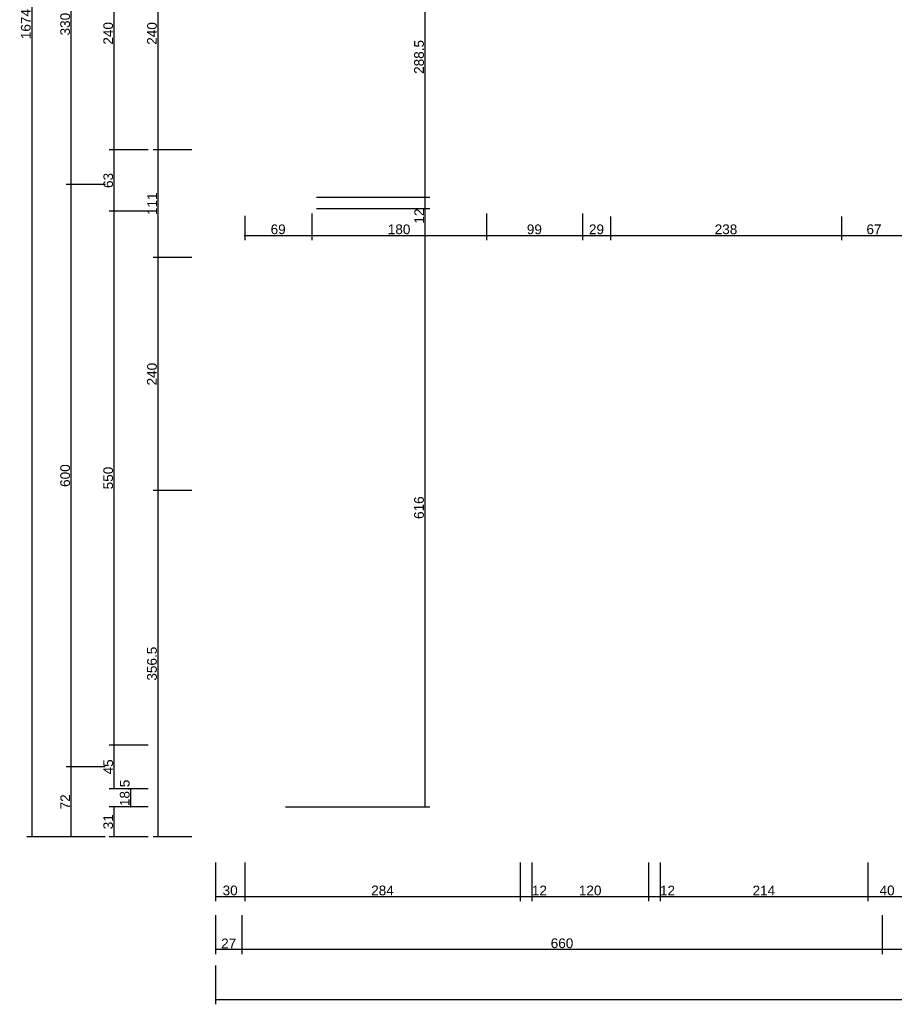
# Model space of a CAD drawing. Header units: millimetres. Extents: x 126553 to 403692, y -95821 to 38049.
# Tile 72 of 256: x 168985 to 169886, y -18843 to -17829. Entities that reach past the tile are written whole.
import ezdxf

# ---------------------------------------------------------------- set-up
doc = ezdxf.new("R2010")
doc.units = ezdxf.units.MM
doc.layers.add('11_wymiary', color=55, linetype='Continuous')
doc.layers.add('11_wymiary @ 50', color=55, linetype='Continuous')
doc.styles.add('11_RJ', font='arial.ttf')
doc.dimstyles.new('11_RJ (cc)', dxfattribs={"dimtxt": 0.2, "dimasz": 0.001, "dimexe": 0.1, "dimexo": 0.1, "dimgap": 0.02, "dimtad": 1, "dimdec": 1, "dimrnd": 0.5, "dimzin": 12, "dimdsep": 46, "dimtxsty": '11_RJ', "dimblk": 'OBLIQUE', "dimcen": 0, "dimdle": 0.01, "dimclrd": 256, "dimclre": 256, "dimclrt": 2, "dimazin": 3, "dimtfac": 1, "dimtdec": 1, "dimtofl": 0, "dimtmove": 0, "dimatfit": 3, "dimldrblk": 'DOT', "dimfxl": 1, "dimtolj": 1, "dimtzin": 13, "dimarcsym": 0})

# ---------------------------------------------------------------- blocks, each defined once
blk = doc.blocks.new('_Oblique')
at = {"color": 0, "linetype": 'ByBlock', "lineweight": -2}
blk.add_line((-0.5, -0.5), (0.5, 0.5), dxfattribs=at)
blk = doc.blocks.new('*D1473')
at = {"layer": '11_wymiary', "lineweight": -2, "transparency": 16777216}
for p, q in [((169379.6, -17722.7), (169407.6, -17722.7)), ((169402.6, -17722.2), (169402.6, -18011.8)), ((169290.9, -18011.3), (169407.6, -18011.3))]:
    blk.add_line(p, q, dxfattribs=at)
at = {"layer": 'Defpoints', "color": 0, "transparency": 16777216}
for p in [(169374.6, -17722.7), (169285.9, -18011.3), (169402.6, -18011.3)]:
    blk.add_point(p, dxfattribs=at)
at = {"layer": '11_wymiary', "lineweight": -2, "transparency": 16777216, "xscale": 0.05, "yscale": 0.05, "zscale": 0.05}
for p, rotation in [((169402.6, -17722.7), 90), ((169402.6, -18011.3), 270)]:
    blk.add_blockref('_Oblique', p, dxfattribs=dict(at, rotation=rotation))
at = {"layer": '11_wymiary', "color": 2, "transparency": 16777216, "insert": (169396.5, -17867), "char_height": 10, "attachment_point": 5, "rotation": 90, "style": '11_RJ'}
blk.add_mtext('\\A1;288.5', dxfattribs=at)
blk = doc.blocks.new('_Dot')
at = {"color": 0, "linetype": 'ByBlock', "lineweight": -2}
blk.add_line((-0.5, 0), (-1, 0), dxfattribs=at)
at = {"color": 0, "linetype": 'ByBlock', "const_width": 0.5}
blk.add_lwpolyline([(-0.25, 0, 1), (0.25, 0, 1)], format="xyb", close=True, dxfattribs=at)
blk = doc.blocks.new('*D1474')
at = {"layer": '11_wymiary', "lineweight": -2, "transparency": 16777216}
for p, q in [((169290.9, -18011.3), (169407.6, -18011.3)), ((169402.6, -18010.8), (169402.6, -18023.2)), ((169290.9, -18023.2), (169407.6, -18023.2)), ((169402.6, -18023.2), (169402.6, -18038.6))]:
    blk.add_line(p, q, dxfattribs=at)
at = {"layer": 'Defpoints', "color": 0, "transparency": 16777216}
for p in [(169285.9, -18011.3), (169285.9, -18023.2), (169402.6, -18023.2)]:
    blk.add_point(p, dxfattribs=at)
at = {"layer": '11_wymiary', "lineweight": -2, "transparency": 16777216, "xscale": 0.05, "yscale": 0.05, "zscale": 0.05}
for p, rotation in [((169402.6, -18011.3), 90), ((169402.6, -18023.2), 270)]:
    blk.add_blockref('_Oblique', p, dxfattribs=dict(at, rotation=rotation))
at = {"layer": '11_wymiary', "color": 2, "transparency": 16777216, "insert": (169396.6, -18030.9), "char_height": 10, "attachment_point": 5, "rotation": 90, "style": '11_RJ'}
blk.add_mtext('\\A1;12', dxfattribs=at)
blk = doc.blocks.new('*D1475')
at = {"layer": '11_wymiary', "lineweight": -2, "transparency": 16777216}
for p, q in [((169290.9, -18023.2), (169407.6, -18023.2)), ((169402.6, -18022.7), (169402.6, -18639.7)), ((169258.8, -18639.2), (169407.6, -18639.2))]:
    blk.add_line(p, q, dxfattribs=at)
at = {"layer": 'Defpoints', "color": 0, "transparency": 16777216}
for p in [(169285.9, -18023.2), (169253.8, -18639.2), (169402.6, -18639.2)]:
    blk.add_point(p, dxfattribs=at)
at = {"layer": '11_wymiary', "lineweight": -2, "transparency": 16777216, "xscale": 0.05, "yscale": 0.05, "zscale": 0.05}
for p, rotation in [((169402.6, -18023.2), 90), ((169402.6, -18639.2), 270)]:
    blk.add_blockref('_Oblique', p, dxfattribs=dict(at, rotation=rotation))
at = {"layer": '11_wymiary', "color": 2, "transparency": 16777216, "insert": (169396.5, -18331.2), "char_height": 10, "attachment_point": 5, "rotation": 90, "style": '11_RJ'}
blk.add_mtext('\\A1;616', dxfattribs=at)
blk = doc.blocks.new('*D1509')
at = {"layer": '11_wymiary', "lineweight": -2, "transparency": 16777216}
for p, q in [((169285.9, -18028.2), (169285.9, -18055.8)), ((169216.8, -18030.7), (169216.8, -18055.8)), ((169216.3, -18050.8), (169286.4, -18050.8))]:
    blk.add_line(p, q, dxfattribs=at)
at = {"layer": 'Defpoints', "color": 0, "transparency": 16777216}
for p in [(169216.8, -18025.7), (169285.9, -18023.2), (169285.9, -18050.8)]:
    blk.add_point(p, dxfattribs=at)
at = {"layer": '11_wymiary', "lineweight": -2, "transparency": 16777216, "xscale": 0.05, "yscale": 0.05, "zscale": 0.05, "rotation": 180}
blk.add_blockref('_Oblique', (169216.8, -18050.8), dxfattribs=at)
at = {"layer": '11_wymiary', "lineweight": -2, "transparency": 16777216, "xscale": 0.05, "yscale": 0.05, "zscale": 0.05}
blk.add_blockref('_Oblique', (169285.9, -18050.8), dxfattribs=at)
at = {"layer": '11_wymiary', "color": 2, "transparency": 16777216, "insert": (169251.3, -18044.6), "char_height": 10, "attachment_point": 5, "style": '11_RJ'}
blk.add_mtext('\\A1;69', dxfattribs=at)
blk = doc.blocks.new('*D1510')
at = {"layer": '11_wymiary', "lineweight": -2, "transparency": 16777216}
for p, q in [((169285.9, -18028.2), (169285.9, -18055.8)), ((169465.9, -18028.2), (169465.9, -18055.8)), ((169285.4, -18050.8), (169466.4, -18050.8))]:
    blk.add_line(p, q, dxfattribs=at)
at = {"layer": 'Defpoints', "color": 0, "transparency": 16777216}
for p in [(169285.9, -18023.2), (169465.9, -18023.2), (169465.9, -18050.8)]:
    blk.add_point(p, dxfattribs=at)
at = {"layer": '11_wymiary', "lineweight": -2, "transparency": 16777216, "xscale": 0.05, "yscale": 0.05, "zscale": 0.05, "rotation": 180}
blk.add_blockref('_Oblique', (169285.9, -18050.8), dxfattribs=at)
at = {"layer": '11_wymiary', "lineweight": -2, "transparency": 16777216, "xscale": 0.05, "yscale": 0.05, "zscale": 0.05}
blk.add_blockref('_Oblique', (169465.9, -18050.8), dxfattribs=at)
at = {"layer": '11_wymiary', "color": 2, "transparency": 16777216, "insert": (169375.9, -18044.6), "char_height": 10, "attachment_point": 5, "style": '11_RJ'}
blk.add_mtext('\\A1;180', dxfattribs=at)
blk = doc.blocks.new('*D1511')
at = {"layer": '11_wymiary', "lineweight": -2, "transparency": 16777216}
for p, q in [((169465.9, -18028.2), (169465.9, -18055.8)), ((169564.8, -18028.2), (169564.8, -18055.8)), ((169465.4, -18050.8), (169565.3, -18050.8))]:
    blk.add_line(p, q, dxfattribs=at)
at = {"layer": 'Defpoints', "color": 0, "transparency": 16777216}
for p in [(169465.9, -18023.2), (169564.8, -18023.2), (169564.8, -18050.8)]:
    blk.add_point(p, dxfattribs=at)
at = {"layer": '11_wymiary', "lineweight": -2, "transparency": 16777216, "xscale": 0.05, "yscale": 0.05, "zscale": 0.05, "rotation": 180}
blk.add_blockref('_Oblique', (169465.9, -18050.8), dxfattribs=at)
at = {"layer": '11_wymiary', "lineweight": -2, "transparency": 16777216, "xscale": 0.05, "yscale": 0.05, "zscale": 0.05}
blk.add_blockref('_Oblique', (169564.8, -18050.8), dxfattribs=at)
at = {"layer": '11_wymiary', "color": 2, "transparency": 16777216, "insert": (169515.3, -18044.6), "char_height": 10, "attachment_point": 5, "style": '11_RJ'}
blk.add_mtext('\\A1;99', dxfattribs=at)
blk = doc.blocks.new('*D1512')
at = {"layer": '11_wymiary', "lineweight": -2, "transparency": 16777216}
for p, q in [((169564.8, -18028.2), (169564.8, -18055.8)), ((169593.8, -18031.2), (169593.8, -18055.8)), ((169564.3, -18050.8), (169594.3, -18050.8))]:
    blk.add_line(p, q, dxfattribs=at)
at = {"layer": 'Defpoints', "color": 0, "transparency": 16777216}
for p in [(169564.8, -18023.2), (169593.8, -18026.2), (169593.8, -18050.8)]:
    blk.add_point(p, dxfattribs=at)
at = {"layer": '11_wymiary', "lineweight": -2, "transparency": 16777216, "xscale": 0.05, "yscale": 0.05, "zscale": 0.05, "rotation": 180}
blk.add_blockref('_Oblique', (169564.8, -18050.8), dxfattribs=at)
at = {"layer": '11_wymiary', "lineweight": -2, "transparency": 16777216, "xscale": 0.05, "yscale": 0.05, "zscale": 0.05}
blk.add_blockref('_Oblique', (169593.8, -18050.8), dxfattribs=at)
at = {"layer": '11_wymiary', "color": 2, "transparency": 16777216, "insert": (169579.3, -18044.6), "char_height": 10, "attachment_point": 5, "style": '11_RJ'}
blk.add_mtext('\\A1;29', dxfattribs=at)
blk = doc.blocks.new('*D1513')
at = {"layer": '11_wymiary', "lineweight": -2, "transparency": 16777216}
for p, q in [((169593.8, -18031.2), (169593.8, -18055.8)), ((169831.8, -18031.2), (169831.8, -18055.8)), ((169593.3, -18050.8), (169832.3, -18050.8))]:
    blk.add_line(p, q, dxfattribs=at)
at = {"layer": 'Defpoints', "color": 0, "transparency": 16777216}
for p in [(169593.8, -18026.2), (169831.8, -18026.2), (169831.8, -18050.8)]:
    blk.add_point(p, dxfattribs=at)
at = {"layer": '11_wymiary', "lineweight": -2, "transparency": 16777216, "xscale": 0.05, "yscale": 0.05, "zscale": 0.05, "rotation": 180}
blk.add_blockref('_Oblique', (169593.8, -18050.8), dxfattribs=at)
at = {"layer": '11_wymiary', "lineweight": -2, "transparency": 16777216, "xscale": 0.05, "yscale": 0.05, "zscale": 0.05}
blk.add_blockref('_Oblique', (169831.8, -18050.8), dxfattribs=at)
at = {"layer": '11_wymiary', "color": 2, "transparency": 16777216, "insert": (169712.8, -18044.6), "char_height": 10, "attachment_point": 5, "style": '11_RJ'}
blk.add_mtext('\\A1;238', dxfattribs=at)
blk = doc.blocks.new('*D1514')
at = {"layer": '11_wymiary', "lineweight": -2, "transparency": 16777216}
for p, q in [((169831.8, -18031.2), (169831.8, -18055.8)), ((169898.8, -18031.2), (169898.8, -18055.8)), ((169831.3, -18050.8), (169899.3, -18050.8))]:
    blk.add_line(p, q, dxfattribs=at)
at = {"layer": 'Defpoints', "color": 0, "transparency": 16777216}
for p in [(169831.8, -18026.2), (169898.8, -18026.2), (169898.8, -18050.8)]:
    blk.add_point(p, dxfattribs=at)
at = {"layer": '11_wymiary', "lineweight": -2, "transparency": 16777216, "xscale": 0.05, "yscale": 0.05, "zscale": 0.05, "rotation": 180}
blk.add_blockref('_Oblique', (169831.8, -18050.8), dxfattribs=at)
at = {"layer": '11_wymiary', "lineweight": -2, "transparency": 16777216, "xscale": 0.05, "yscale": 0.05, "zscale": 0.05}
blk.add_blockref('_Oblique', (169898.8, -18050.8), dxfattribs=at)
at = {"layer": '11_wymiary', "color": 2, "transparency": 16777216, "insert": (169865.3, -18044.6), "char_height": 10, "attachment_point": 5, "style": '11_RJ'}
blk.add_mtext('\\A1;67', dxfattribs=at)
blk = doc.blocks.new('*D1583')
at = {"layer": '11_wymiary', "lineweight": -2, "transparency": 16777216}
for p, q in [((169032.4, -16996.2), (168992.4, -16996.2)), ((168997.4, -16995.7), (168997.4, -18670.7)), ((169032.4, -18670.2), (168992.4, -18670.2))]:
    blk.add_line(p, q, dxfattribs=at)
at = {"layer": 'Defpoints', "color": 0, "transparency": 16777216}
for p in [(169037.4, -16996.2), (168997.4, -18670.2), (169037.4, -18670.2)]:
    blk.add_point(p, dxfattribs=at)
at = {"layer": '11_wymiary', "lineweight": -2, "transparency": 16777216, "xscale": 0.05, "yscale": 0.05, "zscale": 0.05}
for p, rotation in [((168997.4, -16996.2), 90), ((168997.4, -18670.2), 270)]:
    blk.add_blockref('_Oblique', p, dxfattribs=dict(at, rotation=rotation))
at = {"layer": '11_wymiary', "color": 2, "transparency": 16777216, "insert": (168991.3, -17833.2), "char_height": 10, "attachment_point": 5, "rotation": 90, "style": '11_RJ'}
blk.add_mtext('\\A1;1674', dxfattribs=at)
blk = doc.blocks.new('*D1584')
at = {"layer": '11_wymiary', "lineweight": -2, "transparency": 16777216}
for p, q in [((169072.9, -18598.2), (169032.9, -18598.2)), ((169037.9, -18670.7), (169037.9, -18597.7)), ((169072.9, -18670.2), (169032.9, -18670.2))]:
    blk.add_line(p, q, dxfattribs=at)
at = {"layer": 'Defpoints', "color": 0, "transparency": 16777216}
for p in [(169037.9, -18598.2), (169077.9, -18598.2), (169077.9, -18670.2)]:
    blk.add_point(p, dxfattribs=at)
at = {"layer": '11_wymiary', "lineweight": -2, "transparency": 16777216, "xscale": 0.05, "yscale": 0.05, "zscale": 0.05}
for p, rotation in [((169037.9, -18598.2), 90), ((169037.9, -18670.2), 270)]:
    blk.add_blockref('_Oblique', p, dxfattribs=dict(at, rotation=rotation))
at = {"layer": '11_wymiary', "color": 2, "transparency": 16777216, "insert": (169031.9, -18634.2), "char_height": 10, "attachment_point": 5, "rotation": 90, "style": '11_RJ'}
blk.add_mtext('\\A1;72', dxfattribs=at)
blk = doc.blocks.new('*D1585')
at = {"layer": '11_wymiary', "lineweight": -2, "transparency": 16777216}
for p, q in [((169072.9, -17998.2), (169032.9, -17998.2)), ((169037.9, -18598.7), (169037.9, -17997.7)), ((169072.9, -18598.2), (169032.9, -18598.2))]:
    blk.add_line(p, q, dxfattribs=at)
at = {"layer": 'Defpoints', "color": 0, "transparency": 16777216}
for p in [(169037.9, -17998.2), (169077.9, -17998.2), (169077.9, -18598.2)]:
    blk.add_point(p, dxfattribs=at)
at = {"layer": '11_wymiary', "lineweight": -2, "transparency": 16777216, "xscale": 0.05, "yscale": 0.05, "zscale": 0.05}
for p, rotation in [((169037.9, -17998.2), 90), ((169037.9, -18598.2), 270)]:
    blk.add_blockref('_Oblique', p, dxfattribs=dict(at, rotation=rotation))
at = {"layer": '11_wymiary', "color": 2, "transparency": 16777216, "insert": (169031.8, -18298.2), "char_height": 10, "attachment_point": 5, "rotation": 90, "style": '11_RJ'}
blk.add_mtext('\\A1;600', dxfattribs=at)
blk = doc.blocks.new('*D1586')
at = {"layer": '11_wymiary', "lineweight": -2, "transparency": 16777216}
for p, q in [((169072.9, -17668.2), (169032.9, -17668.2)), ((169037.9, -17998.7), (169037.9, -17667.7)), ((169072.9, -17998.2), (169032.9, -17998.2))]:
    blk.add_line(p, q, dxfattribs=at)
at = {"layer": 'Defpoints', "color": 0, "transparency": 16777216}
for p in [(169037.9, -17668.2), (169077.9, -17668.2), (169077.9, -17998.2)]:
    blk.add_point(p, dxfattribs=at)
at = {"layer": '11_wymiary', "lineweight": -2, "transparency": 16777216, "xscale": 0.05, "yscale": 0.05, "zscale": 0.05}
for p, rotation in [((169037.9, -17668.2), 90), ((169037.9, -17998.2), 270)]:
    blk.add_blockref('_Oblique', p, dxfattribs=dict(at, rotation=rotation))
at = {"layer": '11_wymiary', "color": 2, "transparency": 16777216, "insert": (169031.8, -17833.2), "char_height": 10, "attachment_point": 5, "rotation": 90, "style": '11_RJ'}
blk.add_mtext('\\A1;330', dxfattribs=at)
blk = doc.blocks.new('*D1597')
at = {"layer": '11_wymiary', "lineweight": -2, "transparency": 16777216}
for p, q in [((169162.4, -17722.9), (169122.4, -17722.9)), ((169127.4, -17722.4), (169127.4, -17963.2)), ((169162.4, -17962.7), (169122.4, -17962.7))]:
    blk.add_line(p, q, dxfattribs=at)
at = {"layer": 'Defpoints', "color": 0, "transparency": 16777216}
for p in [(169167.4, -17722.9), (169127.4, -17962.7), (169167.4, -17962.7)]:
    blk.add_point(p, dxfattribs=at)
at = {"layer": '11_wymiary', "lineweight": -2, "transparency": 16777216, "xscale": 0.05, "yscale": 0.05, "zscale": 0.05}
for p, rotation in [((169127.4, -17722.9), 90), ((169127.4, -17962.7), 270)]:
    blk.add_blockref('_Oblique', p, dxfattribs=dict(at, rotation=rotation))
at = {"layer": '11_wymiary', "color": 2, "transparency": 16777216, "insert": (169121.3, -17842.8), "char_height": 10, "attachment_point": 5, "rotation": 90, "style": '11_RJ'}
blk.add_mtext('\\A1;240', dxfattribs=at)
blk = doc.blocks.new('*D1598')
at = {"layer": '11_wymiary', "lineweight": -2, "transparency": 16777216}
for p, q in [((169162.4, -17962.7), (169122.4, -17962.7)), ((169127.4, -17962.2), (169127.4, -18074.2)), ((169162.4, -18073.7), (169122.4, -18073.7))]:
    blk.add_line(p, q, dxfattribs=at)
at = {"layer": 'Defpoints', "color": 0, "transparency": 16777216}
for p in [(169167.4, -17962.7), (169127.4, -18073.7), (169167.4, -18073.7)]:
    blk.add_point(p, dxfattribs=at)
at = {"layer": '11_wymiary', "lineweight": -2, "transparency": 16777216, "xscale": 0.05, "yscale": 0.05, "zscale": 0.05}
for p, rotation in [((169127.4, -17962.7), 90), ((169127.4, -18073.7), 270)]:
    blk.add_blockref('_Oblique', p, dxfattribs=dict(at, rotation=rotation))
at = {"layer": '11_wymiary', "color": 2, "transparency": 16777216, "insert": (169121.4, -18018.2), "char_height": 10, "attachment_point": 5, "rotation": 90, "style": '11_RJ'}
blk.add_mtext('\\A1;111', dxfattribs=at)
blk = doc.blocks.new('*D1599')
at = {"layer": '11_wymiary', "lineweight": -2, "transparency": 16777216}
for p, q in [((169162.4, -18073.7), (169122.4, -18073.7)), ((169127.4, -18073.2), (169127.4, -18314.2)), ((169162.4, -18313.7), (169122.4, -18313.7))]:
    blk.add_line(p, q, dxfattribs=at)
at = {"layer": 'Defpoints', "color": 0, "transparency": 16777216}
for p in [(169167.4, -18073.7), (169127.4, -18313.7), (169167.4, -18313.7)]:
    blk.add_point(p, dxfattribs=at)
at = {"layer": '11_wymiary', "lineweight": -2, "transparency": 16777216, "xscale": 0.05, "yscale": 0.05, "zscale": 0.05}
for p, rotation in [((169127.4, -18073.7), 90), ((169127.4, -18313.7), 270)]:
    blk.add_blockref('_Oblique', p, dxfattribs=dict(at, rotation=rotation))
at = {"layer": '11_wymiary', "color": 2, "transparency": 16777216, "insert": (169121.3, -18193.7), "char_height": 10, "attachment_point": 5, "rotation": 90, "style": '11_RJ'}
blk.add_mtext('\\A1;240', dxfattribs=at)
blk = doc.blocks.new('*D1600')
at = {"layer": '11_wymiary', "lineweight": -2, "transparency": 16777216}
for p, q in [((169162.4, -18313.7), (169122.4, -18313.7)), ((169127.4, -18313.2), (169127.4, -18670.7)), ((169162.4, -18670.2), (169122.4, -18670.2))]:
    blk.add_line(p, q, dxfattribs=at)
at = {"layer": 'Defpoints', "color": 0, "transparency": 16777216}
for p in [(169167.4, -18313.7), (169127.4, -18670.2), (169167.4, -18670.2)]:
    blk.add_point(p, dxfattribs=at)
at = {"layer": '11_wymiary', "lineweight": -2, "transparency": 16777216, "xscale": 0.05, "yscale": 0.05, "zscale": 0.05}
for p, rotation in [((169127.4, -18313.7), 90), ((169127.4, -18670.2), 270)]:
    blk.add_blockref('_Oblique', p, dxfattribs=dict(at, rotation=rotation))
at = {"layer": '11_wymiary', "color": 2, "transparency": 16777216, "insert": (169121.3, -18491.9), "char_height": 10, "attachment_point": 5, "rotation": 90, "style": '11_RJ'}
blk.add_mtext('\\A1;356.5', dxfattribs=at)
blk = doc.blocks.new('*D1601')
at = {"layer": '11_wymiary', "lineweight": -2, "transparency": 16777216}
for p, q in [((169186.8, -18802.7), (169186.8, -18842.7)), ((171208.8, -18802.7), (171208.8, -18842.7)), ((169186.3, -18837.7), (171209.3, -18837.7))]:
    blk.add_line(p, q, dxfattribs=at)
at = {"layer": 'Defpoints', "color": 0, "transparency": 16777216}
for p in [(169186.8, -18797.7), (171208.8, -18797.7), (171208.8, -18837.7)]:
    blk.add_point(p, dxfattribs=at)
at = {"layer": '11_wymiary', "lineweight": -2, "transparency": 16777216, "xscale": 0.05, "yscale": 0.05, "zscale": 0.05, "rotation": 180}
blk.add_blockref('_Oblique', (169186.8, -18837.7), dxfattribs=at)
at = {"layer": '11_wymiary', "lineweight": -2, "transparency": 16777216, "xscale": 0.05, "yscale": 0.05, "zscale": 0.05}
blk.add_blockref('_Oblique', (171208.8, -18837.7), dxfattribs=at)
at = {"layer": '11_wymiary', "color": 2, "transparency": 16777216, "insert": (170197.8, -18831.6), "char_height": 10, "attachment_point": 5, "style": '11_RJ'}
blk.add_mtext('\\A1;2022', dxfattribs=at)
blk = doc.blocks.new('*D1602')
at = {"layer": '11_wymiary', "lineweight": -2, "transparency": 16777216}
for p, q in [((169186.8, -18751), (169186.8, -18791)), ((169213.8, -18751), (169213.8, -18791)), ((169186.3, -18786), (169214.3, -18786))]:
    blk.add_line(p, q, dxfattribs=at)
at = {"layer": 'Defpoints', "color": 0, "transparency": 16777216}
for p in [(169186.8, -18746), (169213.8, -18746), (169213.8, -18786)]:
    blk.add_point(p, dxfattribs=at)
at = {"layer": '11_wymiary', "lineweight": -2, "transparency": 16777216, "xscale": 0.05, "yscale": 0.05, "zscale": 0.05, "rotation": 180}
blk.add_blockref('_Oblique', (169186.8, -18786), dxfattribs=at)
at = {"layer": '11_wymiary', "lineweight": -2, "transparency": 16777216, "xscale": 0.05, "yscale": 0.05, "zscale": 0.05}
blk.add_blockref('_Oblique', (169213.8, -18786), dxfattribs=at)
at = {"layer": '11_wymiary', "color": 2, "transparency": 16777216, "insert": (169200.3, -18780), "char_height": 10, "attachment_point": 5, "style": '11_RJ'}
blk.add_mtext('\\A1;27', dxfattribs=at)
blk = doc.blocks.new('*D1603')
at = {"layer": '11_wymiary', "lineweight": -2, "transparency": 16777216}
for p, q in [((169213.8, -18751), (169213.8, -18791)), ((169873.8, -18751), (169873.8, -18791)), ((169213.3, -18786), (169874.3, -18786))]:
    blk.add_line(p, q, dxfattribs=at)
at = {"layer": 'Defpoints', "color": 0, "transparency": 16777216}
for p in [(169213.8, -18746), (169873.8, -18746), (169873.8, -18786)]:
    blk.add_point(p, dxfattribs=at)
at = {"layer": '11_wymiary', "lineweight": -2, "transparency": 16777216, "xscale": 0.05, "yscale": 0.05, "zscale": 0.05, "rotation": 180}
blk.add_blockref('_Oblique', (169213.8, -18786), dxfattribs=at)
at = {"layer": '11_wymiary', "lineweight": -2, "transparency": 16777216, "xscale": 0.05, "yscale": 0.05, "zscale": 0.05}
blk.add_blockref('_Oblique', (169873.8, -18786), dxfattribs=at)
at = {"layer": '11_wymiary', "color": 2, "transparency": 16777216, "insert": (169543.8, -18779.9), "char_height": 10, "attachment_point": 5, "style": '11_RJ'}
blk.add_mtext('\\A1;660', dxfattribs=at)
blk = doc.blocks.new('*D1604')
at = {"layer": '11_wymiary', "lineweight": -2, "transparency": 16777216}
for p, q in [((169873.8, -18751), (169873.8, -18791)), ((170533.8, -18751), (170533.8, -18791)), ((169873.3, -18786), (170534.3, -18786))]:
    blk.add_line(p, q, dxfattribs=at)
at = {"layer": 'Defpoints', "color": 0, "transparency": 16777216}
for p in [(169873.8, -18746), (170533.8, -18746), (170533.8, -18786)]:
    blk.add_point(p, dxfattribs=at)
at = {"layer": '11_wymiary', "lineweight": -2, "transparency": 16777216, "xscale": 0.05, "yscale": 0.05, "zscale": 0.05, "rotation": 180}
blk.add_blockref('_Oblique', (169873.8, -18786), dxfattribs=at)
at = {"layer": '11_wymiary', "lineweight": -2, "transparency": 16777216, "xscale": 0.05, "yscale": 0.05, "zscale": 0.05}
blk.add_blockref('_Oblique', (170533.8, -18786), dxfattribs=at)
at = {"layer": '11_wymiary', "color": 2, "transparency": 16777216, "insert": (170203.8, -18779.9), "char_height": 10, "attachment_point": 5, "style": '11_RJ'}
blk.add_mtext('\\A1;660', dxfattribs=at)
blk = doc.blocks.new('*D1607')
at = {"layer": '11_wymiary', "lineweight": -2, "transparency": 16777216}
for p, q in [((169186.8, -18696.6), (169186.8, -18736.6)), ((169216.8, -18696.6), (169216.8, -18736.6)), ((169186.3, -18731.6), (169217.3, -18731.6))]:
    blk.add_line(p, q, dxfattribs=at)
at = {"layer": 'Defpoints', "color": 0, "transparency": 16777216}
for p in [(169186.8, -18691.6), (169216.8, -18691.6), (169216.8, -18731.6)]:
    blk.add_point(p, dxfattribs=at)
at = {"layer": '11_wymiary', "lineweight": -2, "transparency": 16777216, "xscale": 0.05, "yscale": 0.05, "zscale": 0.05, "rotation": 180}
blk.add_blockref('_Oblique', (169186.8, -18731.6), dxfattribs=at)
at = {"layer": '11_wymiary', "lineweight": -2, "transparency": 16777216, "xscale": 0.05, "yscale": 0.05, "zscale": 0.05}
blk.add_blockref('_Oblique', (169216.8, -18731.6), dxfattribs=at)
at = {"layer": '11_wymiary', "color": 2, "transparency": 16777216, "insert": (169201.8, -18725.5), "char_height": 10, "attachment_point": 5, "style": '11_RJ'}
blk.add_mtext('\\A1;30', dxfattribs=at)
blk = doc.blocks.new('*D1608')
at = {"layer": '11_wymiary', "lineweight": -2, "transparency": 16777216}
for p, q in [((169216.8, -18696.6), (169216.8, -18736.6)), ((169500.8, -18696.6), (169500.8, -18736.6)), ((169216.3, -18731.6), (169501.3, -18731.6))]:
    blk.add_line(p, q, dxfattribs=at)
at = {"layer": 'Defpoints', "color": 0, "transparency": 16777216}
for p in [(169216.8, -18691.6), (169500.8, -18691.6), (169500.8, -18731.6)]:
    blk.add_point(p, dxfattribs=at)
at = {"layer": '11_wymiary', "lineweight": -2, "transparency": 16777216, "xscale": 0.05, "yscale": 0.05, "zscale": 0.05, "rotation": 180}
blk.add_blockref('_Oblique', (169216.8, -18731.6), dxfattribs=at)
at = {"layer": '11_wymiary', "lineweight": -2, "transparency": 16777216, "xscale": 0.05, "yscale": 0.05, "zscale": 0.05}
blk.add_blockref('_Oblique', (169500.8, -18731.6), dxfattribs=at)
at = {"layer": '11_wymiary', "color": 2, "transparency": 16777216, "insert": (169358.8, -18725.5), "char_height": 10, "attachment_point": 5, "style": '11_RJ'}
blk.add_mtext('\\A1;284', dxfattribs=at)
blk = doc.blocks.new('*D1609')
at = {"layer": '11_wymiary', "lineweight": -2, "transparency": 16777216}
for p, q in [((169500.8, -18696.6), (169500.8, -18736.6)), ((169512.8, -18696.6), (169512.8, -18736.6)), ((169500.3, -18731.6), (169512.8, -18731.6)), ((169512.8, -18731.6), (169528.1, -18731.6))]:
    blk.add_line(p, q, dxfattribs=at)
at = {"layer": 'Defpoints', "color": 0, "transparency": 16777216}
for p in [(169500.8, -18691.6), (169512.8, -18691.6), (169512.8, -18731.6)]:
    blk.add_point(p, dxfattribs=at)
at = {"layer": '11_wymiary', "lineweight": -2, "transparency": 16777216, "xscale": 0.05, "yscale": 0.05, "zscale": 0.05, "rotation": 180}
blk.add_blockref('_Oblique', (169500.8, -18731.6), dxfattribs=at)
at = {"layer": '11_wymiary', "lineweight": -2, "transparency": 16777216, "xscale": 0.05, "yscale": 0.05, "zscale": 0.05}
blk.add_blockref('_Oblique', (169512.8, -18731.6), dxfattribs=at)
at = {"layer": '11_wymiary', "color": 2, "transparency": 16777216, "insert": (169520.5, -18725.5), "char_height": 10, "attachment_point": 5, "style": '11_RJ'}
blk.add_mtext('\\A1;12', dxfattribs=at)
blk = doc.blocks.new('*D1610')
at = {"layer": '11_wymiary', "lineweight": -2, "transparency": 16777216}
for p, q in [((169512.8, -18696.6), (169512.8, -18736.6)), ((169632.8, -18696.6), (169632.8, -18736.6)), ((169512.3, -18731.6), (169633.3, -18731.6))]:
    blk.add_line(p, q, dxfattribs=at)
at = {"layer": 'Defpoints', "color": 0, "transparency": 16777216}
for p in [(169512.8, -18691.6), (169632.8, -18691.6), (169632.8, -18731.6)]:
    blk.add_point(p, dxfattribs=at)
at = {"layer": '11_wymiary', "lineweight": -2, "transparency": 16777216, "xscale": 0.05, "yscale": 0.05, "zscale": 0.05, "rotation": 180}
blk.add_blockref('_Oblique', (169512.8, -18731.6), dxfattribs=at)
at = {"layer": '11_wymiary', "lineweight": -2, "transparency": 16777216, "xscale": 0.05, "yscale": 0.05, "zscale": 0.05}
blk.add_blockref('_Oblique', (169632.8, -18731.6), dxfattribs=at)
at = {"layer": '11_wymiary', "color": 2, "transparency": 16777216, "insert": (169572.8, -18725.5), "char_height": 10, "attachment_point": 5, "style": '11_RJ'}
blk.add_mtext('\\A1;120', dxfattribs=at)
blk = doc.blocks.new('*D1611')
at = {"layer": '11_wymiary', "lineweight": -2, "transparency": 16777216}
for p, q in [((169632.8, -18696.6), (169632.8, -18736.6)), ((169644.8, -18696.6), (169644.8, -18736.6)), ((169632.3, -18731.6), (169644.8, -18731.6)), ((169644.8, -18731.6), (169660.1, -18731.6))]:
    blk.add_line(p, q, dxfattribs=at)
at = {"layer": 'Defpoints', "color": 0, "transparency": 16777216}
for p in [(169632.8, -18691.6), (169644.8, -18691.6), (169644.8, -18731.6)]:
    blk.add_point(p, dxfattribs=at)
at = {"layer": '11_wymiary', "lineweight": -2, "transparency": 16777216, "xscale": 0.05, "yscale": 0.05, "zscale": 0.05, "rotation": 180}
blk.add_blockref('_Oblique', (169632.8, -18731.6), dxfattribs=at)
at = {"layer": '11_wymiary', "lineweight": -2, "transparency": 16777216, "xscale": 0.05, "yscale": 0.05, "zscale": 0.05}
blk.add_blockref('_Oblique', (169644.8, -18731.6), dxfattribs=at)
at = {"layer": '11_wymiary', "color": 2, "transparency": 16777216, "insert": (169652.5, -18725.5), "char_height": 10, "attachment_point": 5, "style": '11_RJ'}
blk.add_mtext('\\A1;12', dxfattribs=at)
blk = doc.blocks.new('*D1612')
at = {"layer": '11_wymiary', "lineweight": -2, "transparency": 16777216}
for p, q in [((169644.8, -18696.6), (169644.8, -18736.6)), ((169858.8, -18696.6), (169858.8, -18736.6)), ((169644.3, -18731.6), (169859.3, -18731.6))]:
    blk.add_line(p, q, dxfattribs=at)
at = {"layer": 'Defpoints', "color": 0, "transparency": 16777216}
for p in [(169644.8, -18691.6), (169858.8, -18691.6), (169858.8, -18731.6)]:
    blk.add_point(p, dxfattribs=at)
at = {"layer": '11_wymiary', "lineweight": -2, "transparency": 16777216, "xscale": 0.05, "yscale": 0.05, "zscale": 0.05, "rotation": 180}
blk.add_blockref('_Oblique', (169644.8, -18731.6), dxfattribs=at)
at = {"layer": '11_wymiary', "lineweight": -2, "transparency": 16777216, "xscale": 0.05, "yscale": 0.05, "zscale": 0.05}
blk.add_blockref('_Oblique', (169858.8, -18731.6), dxfattribs=at)
at = {"layer": '11_wymiary', "color": 2, "transparency": 16777216, "insert": (169751.8, -18725.5), "char_height": 10, "attachment_point": 5, "style": '11_RJ'}
blk.add_mtext('\\A1;214', dxfattribs=at)
blk = doc.blocks.new('*D1613')
at = {"layer": '11_wymiary', "lineweight": -2, "transparency": 16777216}
for p, q in [((169858.8, -18696.6), (169858.8, -18736.6)), ((169898.8, -18696.6), (169898.8, -18736.6)), ((169858.3, -18731.6), (169899.3, -18731.6))]:
    blk.add_line(p, q, dxfattribs=at)
at = {"layer": 'Defpoints', "color": 0, "transparency": 16777216}
for p in [(169858.8, -18691.6), (169898.8, -18691.6), (169898.8, -18731.6)]:
    blk.add_point(p, dxfattribs=at)
at = {"layer": '11_wymiary', "lineweight": -2, "transparency": 16777216, "xscale": 0.05, "yscale": 0.05, "zscale": 0.05, "rotation": 180}
blk.add_blockref('_Oblique', (169858.8, -18731.6), dxfattribs=at)
at = {"layer": '11_wymiary', "lineweight": -2, "transparency": 16777216, "xscale": 0.05, "yscale": 0.05, "zscale": 0.05}
blk.add_blockref('_Oblique', (169898.8, -18731.6), dxfattribs=at)
at = {"layer": '11_wymiary', "color": 2, "transparency": 16777216, "insert": (169878.8, -18725.5), "char_height": 10, "attachment_point": 5, "style": '11_RJ'}
blk.add_mtext('\\A1;40', dxfattribs=at)
blk = doc.blocks.new('*D1622')
at = {"layer": '11_wymiary', "lineweight": -2, "transparency": 16777216}
for p, q in [((169082.3, -18670.7), (169082.3, -18638.7)), ((169117.3, -18639.2), (169077.3, -18639.2)), ((169117.3, -18670.2), (169077.3, -18670.2))]:
    blk.add_line(p, q, dxfattribs=at)
at = {"layer": 'Defpoints', "color": 0, "transparency": 16777216}
for p in [(169082.3, -18639.2), (169122.3, -18639.2), (169122.3, -18670.2)]:
    blk.add_point(p, dxfattribs=at)
at = {"layer": '11_wymiary', "lineweight": -2, "transparency": 16777216, "xscale": 0.05, "yscale": 0.05, "zscale": 0.05}
for p, rotation in [((169082.3, -18639.2), 90), ((169082.3, -18670.2), 270)]:
    blk.add_blockref('_Oblique', p, dxfattribs=dict(at, rotation=rotation))
at = {"layer": '11_wymiary', "color": 2, "transparency": 16777216, "insert": (169076.2, -18654.7), "char_height": 10, "attachment_point": 5, "rotation": 90, "style": '11_RJ'}
blk.add_mtext('\\A1;31', dxfattribs=at)
blk = doc.blocks.new('*D1623')
at = {"layer": '11_wymiary', "lineweight": -2, "transparency": 16777216}
for p, q in [((169110.6, -18620.7), (169094.3, -18620.7)), ((169099.3, -18639.7), (169099.3, -18620.2)), ((169110.6, -18639.2), (169094.3, -18639.2))]:
    blk.add_line(p, q, dxfattribs=at)
at = {"layer": 'Defpoints', "color": 0, "transparency": 16777216}
for p in [(169099.3, -18620.7), (169115.6, -18620.7), (169115.6, -18639.2)]:
    blk.add_point(p, dxfattribs=at)
at = {"layer": '11_wymiary', "lineweight": -2, "transparency": 16777216, "xscale": 0.05, "yscale": 0.05, "zscale": 0.05}
for p, rotation in [((169099.3, -18620.7), 90), ((169099.3, -18639.2), 270)]:
    blk.add_blockref('_Oblique', p, dxfattribs=dict(at, rotation=rotation))
at = {"layer": '11_wymiary', "color": 2, "transparency": 16777216, "insert": (169093.2, -18625), "char_height": 10, "attachment_point": 5, "rotation": 90, "style": '11_RJ'}
blk.add_mtext('\\A1;18.5', dxfattribs=at)
blk = doc.blocks.new('*D1624')
at = {"layer": '11_wymiary', "lineweight": -2, "transparency": 16777216}
for p, q in [((169117.3, -18575.7), (169077.3, -18575.7)), ((169082.3, -18621.2), (169082.3, -18575.2)), ((169117.3, -18620.7), (169077.3, -18620.7))]:
    blk.add_line(p, q, dxfattribs=at)
at = {"layer": 'Defpoints', "color": 0, "transparency": 16777216}
for p in [(169082.3, -18575.7), (169122.3, -18575.7), (169122.3, -18620.7)]:
    blk.add_point(p, dxfattribs=at)
at = {"layer": '11_wymiary', "lineweight": -2, "transparency": 16777216, "xscale": 0.05, "yscale": 0.05, "zscale": 0.05}
for p, rotation in [((169082.3, -18575.7), 90), ((169082.3, -18620.7), 270)]:
    blk.add_blockref('_Oblique', p, dxfattribs=dict(at, rotation=rotation))
at = {"layer": '11_wymiary', "color": 2, "transparency": 16777216, "insert": (169076.3, -18598.2), "char_height": 10, "attachment_point": 5, "rotation": 90, "style": '11_RJ'}
blk.add_mtext('\\A1;45', dxfattribs=at)
blk = doc.blocks.new('*D1625')
at = {"layer": '11_wymiary', "lineweight": -2, "transparency": 16777216}
for p, q in [((169117.3, -18025.7), (169077.3, -18025.7)), ((169082.3, -18576.2), (169082.3, -18025.2)), ((169117.3, -18575.7), (169077.3, -18575.7))]:
    blk.add_line(p, q, dxfattribs=at)
at = {"layer": 'Defpoints', "color": 0, "transparency": 16777216}
for p in [(169082.3, -18025.7), (169122.3, -18025.7), (169122.3, -18575.7)]:
    blk.add_point(p, dxfattribs=at)
at = {"layer": '11_wymiary', "lineweight": -2, "transparency": 16777216, "xscale": 0.05, "yscale": 0.05, "zscale": 0.05}
for p, rotation in [((169082.3, -18025.7), 90), ((169082.3, -18575.7), 270)]:
    blk.add_blockref('_Oblique', p, dxfattribs=dict(at, rotation=rotation))
at = {"layer": '11_wymiary', "color": 2, "transparency": 16777216, "insert": (169076.2, -18300.7), "char_height": 10, "attachment_point": 5, "rotation": 90, "style": '11_RJ'}
blk.add_mtext('\\A1;550', dxfattribs=at)
blk = doc.blocks.new('*D1626')
at = {"layer": '11_wymiary', "lineweight": -2, "transparency": 16777216}
for p, q in [((169117.3, -17962.7), (169077.3, -17962.7)), ((169082.3, -18026.2), (169082.3, -17962.2)), ((169117.3, -18025.7), (169077.3, -18025.7))]:
    blk.add_line(p, q, dxfattribs=at)
at = {"layer": 'Defpoints', "color": 0, "transparency": 16777216}
for p in [(169082.3, -17962.7), (169122.3, -17962.7), (169122.3, -18025.7)]:
    blk.add_point(p, dxfattribs=at)
at = {"layer": '11_wymiary', "lineweight": -2, "transparency": 16777216, "xscale": 0.05, "yscale": 0.05, "zscale": 0.05}
for p, rotation in [((169082.3, -17962.7), 90), ((169082.3, -18025.7), 270)]:
    blk.add_blockref('_Oblique', p, dxfattribs=dict(at, rotation=rotation))
at = {"layer": '11_wymiary', "color": 2, "transparency": 16777216, "insert": (169076.2, -17994.2), "char_height": 10, "attachment_point": 5, "rotation": 90, "style": '11_RJ'}
blk.add_mtext('\\A1;63', dxfattribs=at)
blk = doc.blocks.new('*D1627')
at = {"layer": '11_wymiary', "lineweight": -2, "transparency": 16777216}
for p, q in [((169117.3, -17722.7), (169077.3, -17722.7)), ((169082.3, -17963.2), (169082.3, -17722.2)), ((169117.3, -17962.7), (169077.3, -17962.7))]:
    blk.add_line(p, q, dxfattribs=at)
at = {"layer": 'Defpoints', "color": 0, "transparency": 16777216}
for p in [(169082.3, -17722.7), (169122.3, -17722.7), (169122.3, -17962.7)]:
    blk.add_point(p, dxfattribs=at)
at = {"layer": '11_wymiary', "lineweight": -2, "transparency": 16777216, "xscale": 0.05, "yscale": 0.05, "zscale": 0.05}
for p, rotation in [((169082.3, -17722.7), 90), ((169082.3, -17962.7), 270)]:
    blk.add_blockref('_Oblique', p, dxfattribs=dict(at, rotation=rotation))
at = {"layer": '11_wymiary', "color": 2, "transparency": 16777216, "insert": (169076.2, -17842.7), "char_height": 10, "attachment_point": 5, "rotation": 90, "style": '11_RJ'}
blk.add_mtext('\\A1;240', dxfattribs=at)

msp = doc.modelspace()

# ---------------------------------------------------------------- dimensions: what is measured, and where the dimension line sits
at = {"layer": '11_wymiary @ 50'}
for base, p1, p2, picture, middle in [((168997.44877, -18670.24344), (169037.44877, -16996.24344), (169037.44877, -18670.24344), '*D1583', (168991.34304, -17833.24344)), ((169037.92214, -17668.24344), (169077.92214, -17998.24344), (169077.92214, -17668.24344), '*D1586', (169031.813, -17833.24344)), ((169082.33687, -17722.72659), (169122.33687, -17962.74344), (169122.33687, -17722.72659), '*D1627', (169076.23114, -17842.73501)), ((169127.39795, -17962.74344), (169167.39795, -17722.94306), (169167.39795, -17962.74344), '*D1597', (169121.29222, -17842.84325)), ((169402.59719, -18011.30216), (169374.62748, -17722.72659), (169285.89992, -18011.30216), '*D1473', (169396.49146, -17867.01438)), ((169082.33687, -17962.74344), (169122.33687, -18025.74344), (169122.33687, -17962.74344), '*D1626', (169076.22773, -17994.24344)), ((169127.39795, -18073.65466), (169167.39795, -17962.74344), (169167.39795, -18073.65466), '*D1598', (169121.37749, -18018.19905)), ((169037.92214, -17998.24344), (169077.92214, -18598.24344), (169077.92214, -17998.24344), '*D1585', (169031.81641, -18298.24344)), ((169402.59719, -18023.24344), (169285.89992, -18011.30216), (169285.89575, -18023.24344), '*D1474', (169396.57672, -18030.93396)), ((169082.33687, -18025.74344), (169122.33687, -18575.74344), (169122.33687, -18025.74344), '*D1625', (169076.23114, -18300.74344)), ((169402.59719, -18639.24344), (169285.89575, -18023.24344), (169253.77231, -18639.24344), '*D1475', (169396.49146, -18331.24344)), ((169127.39795, -18313.65466), (169167.39795, -18073.65466), (169167.39795, -18313.65466), '*D1599', (169121.29222, -18193.65466)), ((169127.39795, -18670.24344), (169167.39795, -18313.65466), (169167.39795, -18670.24344), '*D1600', (169121.28881, -18491.94905)), ((169082.33687, -18575.74344), (169122.33687, -18620.74344), (169122.33687, -18575.74344), '*D1624', (169076.2516, -18598.24344)), ((169037.92214, -18598.24344), (169077.92214, -18670.24344), (169077.92214, -18598.24344), '*D1584', (169031.90168, -18634.24344)), ((169082.33687, -18639.24344), (169122.33687, -18670.24344), (169122.33687, -18639.24344), '*D1622', (169076.22773, -18654.74344))]:
    dim = msp.add_linear_dim(base=base, p1=p1, p2=p2, angle=90, dimstyle='11_RJ (cc)', override={"dimscale": 50, "dimtix": 0, "dimtofl": 0, "dimtmove": 0, "dimatfit": 3}, dxfattribs=at)
    dim.commit()
    dim.dimension.update_dxf_attribs({"geometry": picture, "text_midpoint": middle})
for base, p1, p2, picture, middle in [((169285.89992, -18050.75247), (169216.77231, -18025.74344), (169285.89992, -18023.24344), '*D1509', (169251.33611, -18044.64674)), ((169465.89992, -18050.75247), (169285.89992, -18023.24344), (169465.89992, -18023.24344), '*D1510', (169375.89992, -18044.64674)), ((169564.77231, -18050.75247), (169465.89992, -18023.24344), (169564.77231, -18023.24344), '*D1511', (169515.33611, -18044.64674)), ((169593.77231, -18050.75247), (169564.77231, -18023.24344), (169593.77231, -18026.24344), '*D1512', (169579.27231, -18044.64674)), ((169831.77231, -18050.75247), (169593.77231, -18026.24344), (169831.77231, -18026.24344), '*D1513', (169712.77231, -18044.64333)), ((169898.77231, -18050.75247), (169831.77231, -18026.24344), (169898.77231, -18026.24344), '*D1514', (169865.27231, -18044.64674)), ((169216.77231, -18731.56613), (169186.77231, -18691.56613), (169216.77231, -18691.56613), '*D1607', (169201.77231, -18725.45699)), ((169500.77231, -18731.56613), (169216.77231, -18691.56613), (169500.77231, -18691.56613), '*D1608', (169358.77231, -18725.4604)), ((169512.77231, -18731.56613), (169500.77231, -18691.56613), (169512.77231, -18691.56613), '*D1609', (169520.46282, -18725.54566)), ((169632.77231, -18731.56613), (169512.77231, -18691.56613), (169632.77231, -18691.56613), '*D1610', (169572.77231, -18725.4604)), ((169644.77231, -18731.56613), (169632.77231, -18691.56613), (169644.77231, -18691.56613), '*D1611', (169652.46282, -18725.54566)), ((169858.77231, -18731.56613), (169644.77231, -18691.56613), (169858.77231, -18691.56613), '*D1612', (169751.77231, -18725.54566)), ((169898.77231, -18731.56613), (169858.77231, -18691.56613), (169898.77231, -18691.56613), '*D1613', (169878.77231, -18725.4604)), ((169213.77231, -18786.04543), (169186.77231, -18746.04543), (169213.77231, -18746.04543), '*D1602', (169200.27231, -18780.02496)), ((169873.77231, -18786.04543), (169213.77231, -18746.04543), (169873.77231, -18746.04543), '*D1603', (169543.77231, -18779.9397)), ((170533.77231, -18786.04543), (169873.77231, -18746.04543), (170533.77231, -18746.04543), '*D1604', (170203.77231, -18779.9397)), ((171208.77231, -18837.72122), (169186.77231, -18797.72122), (171208.77231, -18797.72122), '*D1601', (170197.77231, -18831.61549))]:
    dim = msp.add_linear_dim(base=base, p1=p1, p2=p2, dimstyle='11_RJ (cc)', override={"dimscale": 50, "dimtix": 0, "dimtofl": 0, "dimtmove": 0, "dimatfit": 3}, dxfattribs=at)
    dim.commit()
    dim.dimension.update_dxf_attribs({"geometry": picture, "text_midpoint": middle})
dim = msp.add_linear_dim(base=(169099.25789, -18620.74344), p1=(169115.6328, -18639.24344), p2=(169115.6328, -18620.74344), angle=90, dimstyle='11_RJ (cc)', override={"dimscale": 50, "dimtix": 0, "dimtofl": 0, "dimtmove": 0, "dimatfit": 3}, dxfattribs=at)
dim.commit()
dim.dimension.update_dxf_attribs({"geometry": '*D1623', "text_midpoint": (169099.25789, -18625.02049), "dimtype": 128})

doc.saveas('drawing.dxf')
